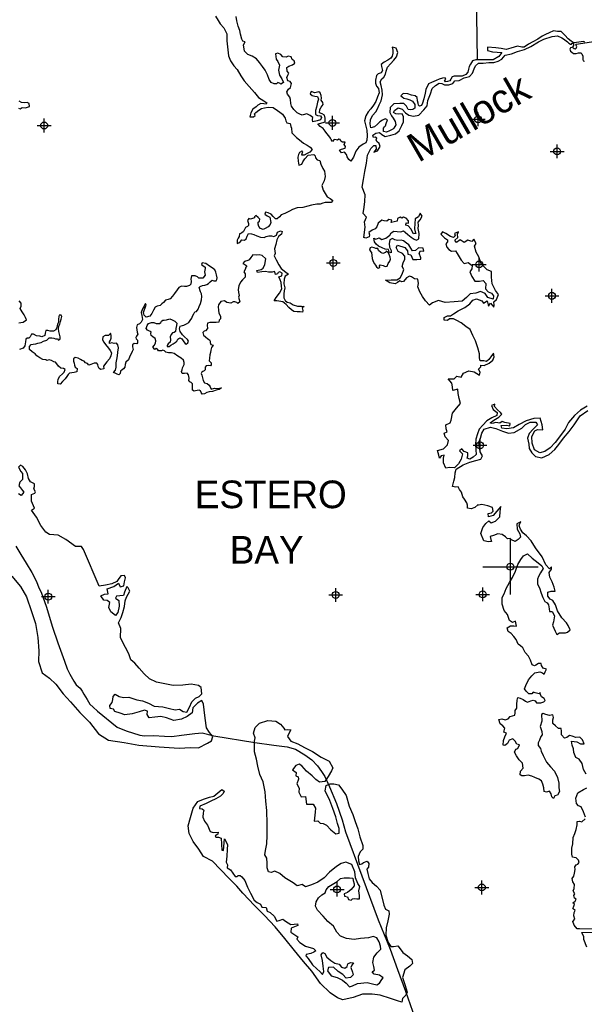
# Model space of a CAD drawing. Extents: x 135824 to 412824, y 708299 to 906299.
# Tile 4 of 12: x 203987 to 224417, y 743873 to 779505. Entities that reach past the tile are written whole.
import ezdxf
from ezdxf.enums import TextEntityAlignment as Align

# ---------------------------------------------------------------- set-up
doc = ezdxf.new("R2010")
doc.units = 0
doc.header["$LTSCALE"] = 1800
doc.header["$PDMODE"] = 34
doc.header["$PDSIZE"] = 250
doc.linetypes.add('STREAM', pattern=[0])
doc.layers.get('0').update_dxf_attribs({"linetype": 'CONTINUOUS'})
for name, color, linetype in [('MAJROADS', 9, 'CONTINUOUS'), ('SEC', 2, 'CONTINUOUS'), ('TRUNKNAMES', 2, 'CONTINUOUS'), ('TRUNKS', 5, 'STREAM'), ('WATER', 4, 'CONTINUOUS')]:
    doc.layers.add(name, color=color, linetype=linetype)

# ---------------------------------------------------------------- blocks, each defined once
blk = doc.blocks.new('TICK')
at = {"color": 0}
for points in [[(500, 0), (500, 1000)], [(0, 500), (1000, 500)]]:
    blk.add_lwpolyline(points, dxfattribs=at)
blk.add_point((500, 500), dxfattribs=at)

msp = doc.modelspace()

# ---------------------------------------------------------------- linework, layer by layer
at = {"layer": 'MAJROADS', "color": 0}
msp.add_lwpolyline([(203843, 760448), (204025, 760145), (204224, 759833), (204422, 759497), (204588, 759202), (204694, 758917), (204769, 758790), (204900, 758412), (204941, 758286), (205170, 757522), (205367, 756951), (205605, 756295), (205703, 756010), (205802, 755825), (205951, 755572), (206034, 755429), (206176, 755311), (206242, 755210), (206308, 755092), (206432, 754907), (206523, 754738), (206640, 754629), (206806, 754477), (207514, 753901), (207840, 753765), (208333, 753610), (208509, 753592), (208827, 753598), (209221, 753579), (209497, 753568), (209841, 753607), (210319, 753679), (210588, 753702), (211006, 753590), (212495, 753353), (213182, 753255), (213667, 753193), (213968, 753107), (214310, 752903), (214552, 752726), (214760, 752498), (214909, 752304), (215025, 752119), (215198, 751740), (215445, 751135), (215650, 750547), (215781, 750110), (216964, 746934), (217391, 745867), (217662, 745136), (217950, 744346), (218286, 743388)], dxfattribs=at)
at = {"layer": 'SEC', "color": 0}
for p in [(220575, 775901), (204873, 775676), (215304, 775771), (223434, 774738), (215335, 770701), (220614, 770648), (223247, 769511), (220645, 764104), (220742, 758708), (205023, 758625), (215421, 758686), (215472, 748029), (220709, 748101)]:
    msp.add_point(p, dxfattribs=at)
at = {"layer": 'TRUNKS', "color": 0, "linetype": 'STREAM'}
msp.add_lwpolyline([(220129, 832770), (220108, 828898), (220264, 823644), (220249, 813146), (220270, 807792), (220367, 802496), (220422, 797167), (220477, 791896), (220484, 789283), (220560, 788943), (220639, 788587), (220664, 788390), (220624, 788192), (220546, 787994), (220466, 787717), (220488, 787495), (220490, 786517), (220495, 781272), (220543, 778057)], dxfattribs=at)
at = {"layer": 'TRUNKS', "color": 0}
msp.add_lwpolyline([(223996, 778513), (223916, 778489), (223897, 778440), (223912, 778366), (223970, 778326), (224025, 778286), (224122, 778285), (224211, 778307), (224290, 778300), (224332, 778270), (224365, 778190), (224363, 778059), (224377, 778013), (224421, 777999)], dxfattribs=at)
at = {"layer": 'WATER', "color": 0}
for points in [[(211071, 779636), (211170, 779477), (211245, 779359), (211378, 779207), (211477, 778989), (211484, 778738), (211507, 778520), (211547, 778201), (211621, 778017), (211737, 777840), (211854, 777697), (211986, 777470), (212110, 777293), (212285, 777091), (212484, 776872), (212626, 776687), (212826, 776569), (212926, 776493), (212900, 776443), (212817, 776460), (212716, 776477), (212607, 776411), (212548, 776353), (212422, 776262), (212354, 776136), (212320, 775994), (212445, 775993), (212512, 776035), (212488, 776094), (212530, 776152), (212639, 776227), (212740, 776293), (212849, 776317), (212975, 776333), (213159, 776324), (213317, 776222), (213401, 776163), (213492, 776087), (213592, 775936), (213616, 775843), (213658, 775776), (213775, 775742), (213799, 775641), (213824, 775574), (213831, 775407), (213998, 775246), (214114, 775154), (214256, 775035), (214389, 774968), (214498, 774892), (214564, 774807), (214480, 774707), (214387, 774658), (214286, 774608), (214194, 774600), (214203, 774667), (214229, 774734), (214195, 774751), (214111, 774701), (214077, 774626), (214051, 774526), (214059, 774384), (214083, 774241), (214192, 774274), (214235, 774366), (214302, 774466), (214429, 774599), (214630, 774623), (214680, 774581), (214696, 774505), (214754, 774438), (214846, 774412), (214879, 774278), (214961, 774118), (215011, 774017), (215043, 773825), (215000, 773674), (214924, 773507), (214973, 773339), (215039, 773213), (215114, 773096), (215222, 773036), (215314, 772960), (215255, 772894), (215163, 772886), (215045, 772895), (214962, 772862), (214861, 772829), (214735, 772830), (214542, 772798), (214408, 772757), (214232, 772708), (214031, 772693), (213863, 772635), (213746, 772577), (213586, 772495), (213452, 772437), (213384, 772370), (213308, 772304), (213241, 772296), (213158, 772380), (213092, 772464), (212983, 772515), (212883, 772541), (212857, 772466), (212941, 772407), (213041, 772356), (213073, 772171), (213056, 772088), (212980, 772013), (212871, 771947), (212795, 771914), (212703, 771948), (212645, 772023), (212612, 772099), (212613, 772183), (212663, 772216), (212672, 772283), (212622, 772350), (212531, 772418), (212488, 772376), (212480, 772334), (212413, 772310), (212337, 772285), (212279, 772311), (212228, 772236), (212261, 772135), (212269, 772059), (212235, 772026), (212159, 771985), (212125, 771918), (212091, 771835), (212016, 771785), (211940, 771752), (211923, 771660), (211897, 771593), (211855, 771526), (211854, 771401), (211921, 771425), (211972, 771475), (212031, 771534), (212123, 771525), (212182, 771574), (212224, 771666), (212267, 771766), (212375, 771757), (212459, 771732), (212568, 771681), (212701, 771638), (212835, 771620), (212902, 771653), (213003, 771678), (213095, 771677), (213187, 771660), (213279, 771710), (213314, 771818), (213423, 771859), (213490, 771834), (213464, 771742), (213354, 771659), (213287, 771542), (213260, 771375), (213209, 771216), (213233, 771040), (213191, 770965), (213265, 770814), (213364, 770629), (213447, 770503), (213614, 770368), (213714, 770292), (213596, 770225), (213554, 770109), (213544, 769950), (213585, 769807), (213559, 769698), (213550, 769589), (213541, 769439), (213590, 769346), (213665, 769287), (213774, 769253), (213882, 769185), (214041, 769134), (214184, 769142), (214275, 769124), (214208, 769074), (214216, 769032), (214233, 768982), (214224, 768924), (214140, 768932), (214031, 768933), (213906, 768942), (213823, 769002), (213731, 769094), (213631, 769195), (213506, 769297), (213297, 769332), (213197, 769332), (213273, 769449), (213391, 769607), (213476, 769766), (213460, 769858), (213444, 769992), (213411, 770093), (213362, 770194), (213471, 770235), (213480, 770335), (213396, 770386), (213338, 770361), (213312, 770311), (213245, 770278), (213228, 770328), (213204, 770387), (213120, 770363), (212994, 770363), (212877, 770389), (212752, 770382), (212592, 770358), (212568, 770425), (212719, 770466), (212794, 770515), (212862, 770649), (212889, 770850), (212755, 770968), (212647, 770994), (212538, 770986), (212429, 770995), (212353, 770903), (212286, 770820), (212243, 770787), (212126, 770754), (212059, 770679), (212134, 770645), (212200, 770603), (212175, 770545), (212149, 770469), (212098, 770378), (212140, 770302), (212147, 770193), (212097, 770143), (212046, 770093), (211979, 770010), (211919, 769876), (211893, 769743), (211909, 769634), (211934, 769525), (211908, 769458), (211933, 769382), (211957, 769290), (211882, 769232), (211840, 769274), (211773, 769291), (211706, 769300), (211631, 769250), (211488, 769268), (211397, 769327), (211263, 769311), (211178, 769186), (211169, 769111), (211177, 768994), (211193, 768885), (211251, 768776), (211250, 768684), (211208, 768634), (211191, 768558), (211098, 768542), (211015, 768543), (210939, 768543), (210864, 768552), (210780, 768519), (210771, 768452), (210779, 768327), (210711, 768243), (210661, 768235), (210619, 768185), (210643, 768085), (210710, 768026), (210793, 767958), (210860, 767916), (210876, 767874), (210876, 767824), (210909, 767748), (210984, 767731), (210959, 767689), (210925, 767647), (210908, 767547), (210890, 767455), (210865, 767372), (210855, 767254), (210838, 767154), (210921, 767087), (210921, 767020), (210887, 766978), (210812, 766987), (210736, 766979), (210694, 766929), (210702, 766904), (210694, 766837), (210660, 766795), (210618, 766779), (210576, 766754), (210559, 766695), (210575, 766637), (210600, 766544), (210624, 766444), (210674, 766360), (210766, 766334), (210841, 766275), (210874, 766216), (210915, 766140), (211041, 766165), (211150, 766164), (211284, 766188), (211208, 766122), (211099, 766097), (210965, 766048), (210847, 766032), (210755, 766008), (210671, 765966), (210587, 765958), (210554, 766009), (210530, 766076), (210479, 766101), (210412, 766085), (210345, 766069), (210295, 766061), (210237, 766103), (210238, 766229), (210238, 766321), (210188, 766380), (210138, 766397), (210105, 766447), (210114, 766531), (210098, 766648), (210048, 766707), (209956, 766699), (209864, 766700), (209839, 766775), (209865, 766834), (209882, 766901), (209933, 767026), (209933, 767093), (209909, 767185), (209834, 767253), (209709, 767329), (209576, 767422), (209484, 767448), (209366, 767448), (209274, 767474), (209225, 767516), (209166, 767542), (209116, 767517), (209015, 767518), (208974, 767577), (208924, 767610), (208882, 767569), (208807, 767653), (208857, 767720), (208900, 767795), (208917, 767887), (208884, 767962), (208801, 768022), (208743, 768072), (208735, 768148), (208743, 768206), (208660, 768248), (208610, 768266), (208568, 768324), (208594, 768433), (208653, 768508), (208754, 768549), (208846, 768549), (208930, 768515), (209047, 768514), (209089, 768547), (209123, 768597), (209165, 768630), (209215, 768630), (209299, 768646), (209425, 768679), (209508, 768645), (209600, 768594), (209675, 768526), (209666, 768434), (209632, 768326), (209623, 768217), (209581, 768184), (209522, 768167), (209463, 768118), (209437, 768026), (209445, 767917), (209436, 767833), (209360, 767775), (209318, 767717), (209318, 767675), (209393, 767683), (209460, 767732), (209544, 767774), (209612, 767824), (209671, 767873), (209713, 767949), (209780, 767990), (209855, 767956), (209922, 767847), (209971, 767788), (210013, 767762), (210072, 767812), (210098, 767871), (210056, 767930), (209956, 768022), (209881, 768106), (209799, 768224), (209766, 768317), (209791, 768409), (209875, 768433), (209926, 768449), (210018, 768499), (210102, 768549), (210161, 768624), (210220, 768699), (210246, 768774), (210288, 768866), (210322, 768932), (210389, 768949), (210440, 769024), (210483, 769124), (210525, 769233), (210568, 769366), (210577, 769492), (210569, 769584), (210528, 769651), (210487, 769811), (210521, 769852), (210596, 769885), (210689, 769901), (210756, 769926), (210815, 769959), (210874, 770017), (210949, 770075), (211008, 770058), (211092, 770049), (211125, 770108), (211134, 770166), (211110, 770267), (211085, 770368), (211044, 770452), (210952, 770519), (210861, 770587), (210719, 770680), (210585, 770706), (210560, 770647), (210618, 770605), (210701, 770554), (210693, 770496), (210675, 770379), (210699, 770261), (210615, 770153), (210556, 770153), (210464, 770154), (210423, 770204), (210331, 770230), (210205, 770239), (210188, 770181), (210179, 770114), (210187, 770039), (210178, 769938), (210136, 769880), (210019, 769855), (209952, 769848), (209843, 769857), (209742, 769815), (209691, 769724), (209590, 769599), (209522, 769499), (209430, 769407), (209362, 769383), (209262, 769358), (209186, 769267), (209127, 769217), (209076, 769158), (208967, 769134), (208892, 769101), (208824, 768993), (208765, 768867), (208697, 768776), (208563, 768743), (208488, 768811), (208472, 768903), (208498, 769020), (208566, 769178), (208541, 769237), (208507, 769179), (208473, 769112), (208431, 769037), (208388, 768912), (208412, 768794), (208428, 768660), (208377, 768560), (208327, 768493), (208234, 768461), (208209, 768360), (208225, 768276), (208241, 768201), (208266, 768125), (208215, 768050), (208190, 768009), (208206, 767958), (208247, 767908), (208255, 767816), (208221, 767774), (208129, 767783), (208070, 767733), (208070, 767666), (208095, 767574), (208052, 767499), (208026, 767407), (207976, 767324), (207925, 767198), (207832, 767115), (207798, 767023), (207789, 766931), (207747, 766865), (207696, 766831), (207637, 766790), (207628, 766706), (207578, 766656), (207511, 766674), (207461, 766699), (207386, 766733), (207453, 766816), (207479, 766933), (207480, 767084), (207506, 767209), (207524, 767343), (207541, 767477), (207567, 767628), (207535, 767737), (207485, 767804), (207409, 767788), (207317, 767805), (207242, 767789), (207242, 767848), (207276, 767906), (207293, 767981), (207294, 768073), (207278, 768165), (207253, 768124), (207202, 768082), (207085, 768075), (207001, 768033), (206983, 767916), (207033, 767832), (207091, 767748), (207199, 767622), (207265, 767538), (207307, 767454), (207281, 767345), (207238, 767236), (207145, 767120), (207019, 766962), (207035, 766869), (206926, 766845), (206859, 766887), (206826, 766954), (206810, 767030), (206777, 767072), (206685, 767073), (206559, 767023), (206483, 767007), (206442, 767057), (206367, 767091), (206325, 767150), (206250, 767176), (206192, 767210), (206100, 767261), (205999, 767278), (205932, 767237), (205932, 767153), (205956, 767077), (205972, 767002), (205997, 766935), (206064, 766876), (206055, 766759), (205962, 766734), (205879, 766726), (205786, 766710), (205736, 766660), (205694, 766593), (205634, 766510), (205533, 766410), (205449, 766319), (205365, 766328), (205366, 766411), (205383, 766487), (205426, 766587), (205535, 766687), (205602, 766753), (205628, 766845), (205570, 766887), (205478, 766896), (205395, 766972), (205328, 767048), (205278, 767107), (205220, 767124), (205136, 767166), (205053, 767201), (204969, 767176), (204936, 767193), (204827, 767202), (204710, 767270), (204610, 767346), (204552, 767413), (204435, 767489), (204344, 767574), (204344, 767674), (204403, 767749), (204470, 767765), (204571, 767773), (204646, 767798), (204764, 767822), (204848, 767872), (204974, 767904), (205058, 767988), (205150, 767995), (205225, 767978), (205284, 767953), (205351, 767960), (205392, 767902), (205451, 767951), (205452, 768027), (205427, 768127), (205403, 768220), (205395, 768320), (205404, 768412), (205438, 768487), (205464, 768579), (205489, 768671), (205507, 768763), (205482, 768814), (205415, 768814), (205406, 768764), (205397, 768672), (205388, 768563), (205363, 768505), (205346, 768421), (205337, 768362), (205294, 768279), (205210, 768229), (205093, 768230), (205010, 768256), (204934, 768256), (204908, 768164), (204891, 768072), (204790, 768031), (204715, 768048), (204590, 768058), (204490, 768125), (204414, 768126), (204389, 768076), (204372, 768026), (204321, 767976), (204262, 767976), (204212, 767943), (204195, 767843), (204169, 767700), (204109, 767617), (203983, 767568)], [(224434, 778697), (224387, 778721), (224054, 778666), (224015, 778675), (223936, 778729), (223832, 778813), (223718, 778942), (223585, 779077), (223445, 779075), (223303, 779101), (223143, 779027), (223017, 778969), (222891, 778903), (222740, 778803), (222555, 778704), (222395, 778613), (222244, 778505), (222152, 778506), (221998, 778543), (221755, 778469), (221587, 778429), (221412, 778463), (221219, 778481), (220909, 778508), (220917, 778391), (221101, 778340), (221260, 778330), (221427, 778312), (221326, 778171), (221116, 778055), (220789, 778057), (220488, 778051), (220371, 778018), (220295, 777901), (220252, 777809), (220226, 777709), (220201, 777600), (220133, 777525), (219999, 777459), (219856, 777460), (219773, 777461), (219714, 777461), (219630, 777437), (219588, 777353), (219554, 777295), (219470, 777262), (219395, 777254), (219361, 777321), (219404, 777346), (219379, 777405), (219287, 777389), (219161, 777348), (219052, 777306), (218892, 777232), (218783, 777183), (218681, 776982), (218663, 776848), (218612, 776639), (218561, 776481), (218526, 776397), (218451, 776381), (218418, 776406), (218401, 776482), (218385, 776574), (218369, 776683), (218294, 776750), (218161, 776776), (218035, 776827), (217868, 776837), (217784, 776745), (217825, 776712), (217892, 776669), (217992, 776644), (218109, 776609), (218201, 776558), (218284, 776441), (218283, 776298), (218216, 776249), (218115, 776241), (218040, 776258), (218007, 776325), (217982, 776376), (217891, 776468), (217740, 776469), (217531, 776462), (217396, 776321), (217378, 776145), (217436, 776028), (217502, 775935), (217577, 775826), (217593, 775700), (217525, 775583), (217483, 775542), (217373, 775484), (217256, 775434), (217156, 775460), (217148, 775577), (217182, 775627), (217224, 775669), (217250, 775753), (217292, 775886), (217209, 775912), (217116, 775871), (217024, 775813), (216940, 775729), (216830, 775630), (216696, 775589), (216663, 775740), (216681, 775882), (216757, 776032), (216876, 776165), (216935, 776274), (216994, 776424), (217062, 776566), (217114, 776783), (217098, 776959), (217066, 777127), (217033, 777253), (217093, 777361), (217169, 777428), (217219, 777528), (217245, 777645), (217296, 777787), (217406, 777912), (217524, 778037), (217617, 778161), (217668, 778312), (217611, 778480), (217460, 778514), (217485, 778405), (217492, 778296), (217467, 778188), (217416, 778113), (217307, 778038), (217172, 777972), (217071, 777889), (217079, 777805), (217111, 777662), (217069, 777587), (216960, 777546), (216893, 777480), (216866, 777321), (216857, 777204), (216898, 777095), (216965, 777019), (216997, 776859), (216938, 776717), (216870, 776550), (216785, 776409), (216692, 776284), (216599, 776167), (216506, 776025), (216463, 775841), (216496, 775699), (216545, 775506), (216560, 775305), (216551, 775146), (216508, 775054), (216416, 774996), (216256, 774888), (216155, 774747), (216069, 774530), (215968, 774388), (215901, 774447), (215835, 774539), (215810, 774623), (215744, 774707), (215627, 774692), (215560, 774784), (215636, 774817), (215770, 774858), (215779, 774917), (215729, 774984), (215763, 775067), (215671, 775076), (215613, 775110), (215588, 775169), (215538, 775186), (215487, 775145), (215437, 775153), (215362, 775171), (215311, 775095), (215253, 775163), (215237, 775222), (215179, 775306), (215104, 775382), (215037, 775474), (214971, 775567), (214854, 775643), (214780, 775735), (214838, 775752), (214972, 775784), (215040, 775809), (215040, 775935), (215016, 776044), (214933, 776094), (214832, 776128), (214842, 776254), (214901, 776337), (214968, 776437), (214952, 776504), (214894, 776589), (214903, 776664), (214895, 776756), (214862, 776857), (214812, 776899), (214670, 776858), (214536, 776901), (214494, 776826), (214569, 776767), (214669, 776741), (214761, 776723), (214794, 776631), (214768, 776522), (214742, 776405), (214725, 776339), (214691, 776213), (214690, 776071), (214765, 776037), (214874, 776028), (214907, 775961), (214873, 775877), (214755, 775844), (214596, 775812), (214580, 775887), (214597, 775963), (214497, 776039), (214380, 776098), (214330, 776090), (214212, 776049), (214120, 776091), (214029, 776134), (213912, 776260), (213821, 776378), (213796, 776470), (213781, 776613), (213756, 776705), (213673, 776806), (213648, 776898), (213716, 776990), (213783, 777048), (213826, 777198), (213776, 777266), (213685, 777291), (213652, 777409), (213694, 777501), (213720, 777568), (213670, 777643), (213654, 777769), (213730, 777819), (213864, 777868), (213940, 777935), (213915, 778010), (213849, 778061), (213816, 778161), (213707, 778179), (213632, 778154), (213506, 778155), (213440, 778239), (213331, 778290), (213239, 778266), (213271, 778081), (213329, 777997), (213387, 777854), (213352, 777679), (213393, 777503), (213476, 777368), (213533, 777226), (213433, 777176), (213416, 777201), (213324, 777227), (213274, 777185), (213190, 777186), (213090, 777237), (213015, 777346), (212958, 777506), (212875, 777674), (212767, 777808), (212659, 777960), (212551, 778086), (212401, 778179), (212242, 778247), (212126, 778365), (212086, 778591), (212145, 778708), (212061, 778726), (212020, 778801), (211979, 778986), (211955, 779111), (211897, 779271), (211840, 779464), (211816, 779615)], [(224524, 765522), (224280, 765373), (224061, 765182), (223850, 764932), (223722, 764682), (223553, 764457), (223367, 764207), (223182, 764015), (222988, 763883), (222804, 763834), (222612, 763936), (222530, 764179), (222515, 764422), (222633, 764631), (222726, 764672), (222918, 764662), (222894, 764847), (222821, 765082), (222594, 765075), (222309, 764985), (222065, 764852), (221855, 764736), (221612, 764696), (221436, 764722), (221412, 764815), (221596, 764830), (221721, 764804), (221739, 764888), (221538, 764931), (221446, 764965), (221362, 764899), (221211, 764933), (221085, 764892), (221010, 764918), (221145, 765018), (221321, 765125), (221431, 765225), (221390, 765292), (221281, 765385), (221173, 765503), (221182, 765595), (221065, 765546), (221114, 765395), (221214, 765327), (221264, 765285), (221255, 765176), (221070, 765102), (220893, 764986), (220742, 764836), (220615, 764686), (220555, 764519), (220495, 764327), (220477, 764134), (220493, 763941), (220508, 763765), (220399, 763674), (220273, 763600), (220181, 763642), (220206, 763726), (220199, 763826), (220073, 763877), (219990, 763978), (219906, 763904), (220006, 763794), (219963, 763602), (219869, 763435), (219726, 763285), (219542, 763295), (219408, 763279), (219317, 763464), (219318, 763631), (219344, 763748), (219235, 763724), (219175, 763632), (219151, 763750), (219102, 763909), (219320, 763975), (219464, 764116), (219506, 764275), (219382, 764410), (219341, 764536), (219450, 764594), (219417, 764694), (219410, 764845), (219569, 764919), (219604, 765011), (219647, 765262), (219791, 765446), (219934, 765612), (219885, 765797), (219853, 765973), (219837, 766132), (219661, 766083), (219645, 766217), (219629, 766351), (219488, 766503), (219706, 766510), (219799, 766601), (219958, 766567), (220042, 766709), (220236, 766800), (220428, 766756), (220528, 766697), (220620, 766638), (220646, 766755), (220588, 766856), (220672, 766947), (220672, 766998), (220790, 766988), (220974, 767071), (221109, 767187), (221152, 767304), (221136, 767438), (221035, 767305), (220967, 767213), (220883, 767139), (220782, 767164), (220648, 767165), (220624, 767266), (220625, 767417), (220568, 767626), (220486, 767878), (220378, 768072), (220288, 768298), (220129, 768400), (219962, 768535), (219804, 768620), (219687, 768679), (219536, 768680), (219469, 768614), (219352, 768631), (219344, 768724), (219462, 768790), (219579, 768789), (219688, 768864), (219848, 768963), (220092, 769087), (220277, 769228), (220378, 769353), (220513, 769403), (220713, 769334), (220771, 769242), (220898, 769333), (220955, 769140), (221023, 769248), (221139, 769105), (221156, 769172), (221140, 769289), (221241, 769381), (221310, 769556), (221202, 769699), (221078, 769943), (221054, 770186), (221056, 770387), (220905, 770447), (220689, 770675), (220599, 770926), (220507, 771086), (220442, 771304), (220510, 771405), (220419, 771564), (220343, 771481), (220201, 771532), (220074, 771441), (219924, 771534), (219798, 771443), (219731, 771527), (219841, 771618), (219825, 771744), (219859, 771828), (219725, 771770), (219741, 771686), (219682, 771628), (219573, 771662), (219406, 771764), (219290, 771832), (219230, 771740), (219363, 771605), (219463, 771537), (219463, 771470), (219412, 771395), (219437, 771278), (219511, 771185), (219611, 771126), (219754, 771142), (219820, 771041), (219887, 770923), (219961, 770805), (220069, 770679), (220212, 770720), (220362, 770610), (220353, 770493), (220276, 770376), (220351, 770208), (220459, 770048), (220626, 770047), (220752, 770063), (220860, 769961), (220842, 769769), (220942, 769659), (221059, 769608), (221133, 769516), (221116, 769390), (220932, 769450), (220824, 769593), (220657, 769670), (220497, 769612), (220288, 769580), (220153, 769447), (220001, 769322), (219708, 769299), (219381, 769276), (219139, 769345), (218920, 769254), (218811, 769171), (218670, 769331), (218562, 769491), (218471, 769651), (218397, 769836), (218423, 769961), (218398, 770112), (218273, 770121), (218164, 770197), (218089, 770223), (217980, 770157), (217879, 770032), (217811, 770016), (217745, 770050), (217652, 770000), (217576, 769950), (217376, 769977), (217226, 770078), (217427, 770094), (217628, 770092), (217754, 770158), (217822, 770300), (217890, 770467), (217832, 770577), (217866, 770710), (217926, 770844), (217927, 770945), (217835, 771046), (217685, 771114), (217611, 771265), (217661, 771340), (217920, 771255), (218020, 771145), (218036, 771019), (218145, 770993), (218211, 770825), (218353, 770824), (218504, 770840), (218504, 770890), (218438, 771058), (218489, 771142), (218606, 771133), (218582, 771233), (218414, 771243), (218313, 771151), (218196, 771144), (218146, 771236), (218063, 771354), (217980, 771413), (217872, 771498), (217788, 771532), (217662, 771516), (217562, 771542), (217479, 771584), (217386, 771543), (217352, 771401), (217368, 771267), (217426, 771157), (217425, 771065), (217358, 771091), (217334, 771191), (217208, 771201), (217099, 771243), (216974, 771303), (216883, 771387), (216824, 771463), (216800, 771597), (216875, 771563), (216993, 771613), (217093, 771553), (217236, 771603), (217379, 771702), (217430, 771794), (217531, 771852), (217640, 771843), (217773, 771825), (217874, 771858), (217933, 771816), (218032, 771731), (218157, 771638), (218257, 771562), (218349, 771520), (218425, 771569), (218443, 771762), (218411, 771946), (218412, 772055), (218404, 772181), (218472, 772256), (218556, 772389), (218482, 772499), (218422, 772374), (218296, 772299), (218286, 772132), (218268, 771939), (218301, 771822), (218326, 771763), (218242, 771755), (218143, 771932), (218043, 772049), (217959, 772067), (217968, 772150), (218052, 772142), (218061, 772225), (217969, 772318), (217869, 772361), (217810, 772319), (217752, 772353), (217659, 772312), (217642, 772211), (217533, 772187), (217424, 772163), (217458, 772246), (217341, 772272), (217274, 772214), (217181, 772223), (217089, 772249), (216963, 772141), (216912, 772007), (216844, 771940), (216744, 771891), (216617, 771799), (216642, 771715), (216633, 771649), (216507, 771599), (216440, 771625), (216493, 772001), (216461, 772194), (216537, 772353), (216421, 772496), (216456, 772722), (216474, 772931), (216493, 773166), (216377, 773443), (216429, 773727), (216473, 774012), (216542, 774313), (216578, 774597), (216688, 774848), (216798, 774956), (216873, 774947), (216889, 774821), (216805, 774705), (216939, 774754), (217032, 774921), (216991, 775030), (216908, 775098), (216891, 775156), (216909, 775215), (216850, 775257), (216791, 775241), (216767, 775325), (216868, 775399), (217002, 775424), (217094, 775348), (217210, 775280), (217412, 775320), (217588, 775369), (217714, 775478), (217816, 775678), (217876, 775803), (217877, 775987), (217827, 776097), (217685, 776089), (217601, 776098), (217518, 776149), (217544, 776224), (217687, 776315), (217829, 776272), (217945, 776138), (218070, 776053), (218237, 776010), (218430, 776051), (218616, 776242), (218734, 776392), (218760, 776576), (218846, 776827), (218914, 777011), (219032, 777127), (219167, 777202), (219259, 777201), (219359, 777150), (219518, 777149), (219661, 777190), (219729, 777290), (219888, 777306), (220073, 777396), (220257, 777454), (220367, 777570), (220427, 777729), (220486, 777838), (220587, 777929), (220763, 777936), (220964, 777952), (221140, 777950), (221300, 778000), (221434, 778074), (221552, 778216), (221779, 778264), (221997, 778355), (222257, 778420), (222484, 778536), (222754, 778702), (222955, 778801), (223257, 778891), (223450, 778923), (223609, 778847), (223660, 778811), (223814, 778706), (223854, 778653), (223921, 778616), (223956, 778623), (223980, 778649), (224002, 778651), (224028, 778640), (224026, 778596), (224028, 778566), (224008, 778537), (223995, 778507), (224015, 778485), (224049, 778461), (224084, 778452), (224119, 778471), (224150, 778528), (224122, 778587), (224111, 778607), (224122, 778615), (226099, 778921)], [(203949, 776301), (204007, 776275), (204075, 776325), (204192, 776316), (204343, 776365), (204327, 776466), (204252, 776508), (204151, 776500), (204051, 776509), (203967, 776552)], [(203956, 768539), (204023, 768547), (204107, 768563), (204233, 768646), (204200, 768730), (204151, 768822), (204076, 768932), (204010, 769049), (204036, 769141), (204036, 769250), (203970, 769334)], [(224484, 752196), (224385, 752373), (224344, 752582), (224236, 752742), (224111, 752802), (224037, 752987), (224021, 753121), (223972, 753247), (223948, 753398), (224149, 753371), (224282, 753303), (224408, 753294), (224350, 753445), (224259, 753546), (224116, 753531), (223982, 753582), (223882, 753599), (223789, 753524), (223705, 753508), (223589, 753626), (223590, 753760), (223574, 753853), (223482, 753853), (223373, 753946), (223273, 754030), (223274, 754164), (223308, 754256), (223276, 754349), (223158, 754324), (223024, 754359), (222932, 754393), (222874, 754360), (222880, 754125), (222820, 753925), (222878, 753748), (222894, 753631), (222843, 753564), (222792, 753431), (222749, 753339), (222749, 753238), (222832, 753129), (222856, 753028), (222931, 752877), (223055, 752641), (223196, 752465), (223337, 752313), (223453, 752078), (223493, 751876), (223492, 751709), (223517, 751575), (223449, 751441), (223356, 751417), (223297, 751325), (223247, 751384), (223214, 751484), (223156, 751585), (223047, 751553), (222964, 751570), (222948, 751712), (222915, 751838), (222874, 751964), (222766, 752024), (222624, 752083), (222523, 752126), (222390, 752160), (222256, 752136), (222155, 752145), (222097, 752179), (222106, 752313), (222199, 752413), (222175, 752597), (222058, 752724), (221959, 752867), (221893, 752993), (221944, 753110), (222011, 753134), (222070, 753260), (221978, 753285), (221912, 753395), (221829, 753479), (221703, 753438), (221635, 753313), (221543, 753238), (221476, 753255), (221494, 753414), (221545, 753548), (221596, 753682), (221504, 753716), (221547, 753866), (221464, 753951), (221372, 754027), (221323, 754178), (221432, 754210), (221557, 754168), (221666, 754209), (221734, 754284), (221818, 754308), (221902, 754333), (221911, 754425), (221911, 754500), (221971, 754584), (221971, 754718), (221989, 754877), (222015, 754977), (222099, 754951), (222207, 754909), (222291, 754841), (222366, 754807), (222483, 754857), (222567, 754881), (222642, 754856), (222684, 754788), (222843, 754787), (222952, 754820), (223003, 754870), (222970, 754945), (222870, 755005), (222837, 755089), (222820, 755156), (222778, 755114), (222644, 755149), (222561, 755174), (222519, 755108), (222410, 755108), (222318, 755210), (222252, 755294), (222303, 755411), (222396, 755611), (222523, 755761), (222633, 755869), (222809, 755901), (222901, 755867), (222967, 755825), (223001, 755909), (223052, 756000), (222927, 756043), (222869, 756136), (222853, 756211), (222761, 756212), (222668, 756145), (222609, 756121), (222534, 756163), (222476, 756323), (222402, 756474), (222277, 756609), (222195, 756777), (222111, 756844), (222020, 756904), (221954, 757072), (221871, 757189), (221771, 757291), (221663, 757367), (221630, 757493), (221748, 757575), (221873, 757575), (221966, 757557), (221925, 757742), (221816, 757692), (221716, 757760), (221642, 757978), (221517, 758130), (221443, 758348), (221445, 758591), (221521, 758733), (221589, 758925), (221708, 759142), (221818, 759317), (221929, 759543), (222006, 759785), (222124, 759969), (222217, 760102), (222360, 760176), (222535, 760016), (222752, 759855), (222885, 759737), (222926, 759645), (222833, 759486), (222757, 759353), (222722, 759253), (222721, 759077), (222796, 758950), (222853, 758749), (222919, 758589), (222993, 758447), (223077, 758404), (223127, 758328), (223151, 758186), (223159, 758094), (223259, 758085), (223333, 757933), (223298, 757716), (223272, 757599), (223363, 757380), (223429, 757254), (223514, 757321), (223631, 757311), (223740, 757311), (223815, 757335), (223908, 757427), (223834, 757587), (223767, 757679), (223601, 757856), (223444, 758117), (223378, 758327), (223278, 758487), (223187, 758537), (223095, 758639), (223096, 758789), (223222, 758830), (223365, 758829), (223332, 758972), (223250, 759157), (223167, 759325), (223143, 759501), (223228, 759626), (223228, 759710), (223152, 759627), (223028, 759778), (222896, 760072), (222646, 760392), (222497, 760644), (222323, 760822), (222189, 760931), (222107, 761066), (222057, 761192), (222083, 761267), (222125, 761334), (221974, 761259), (221989, 761067), (222089, 760899), (222105, 760781), (222029, 760690), (221911, 760623), (221786, 760683), (221736, 760733), (221635, 760717), (221569, 760793), (221444, 760878), (221293, 760896), (221133, 760838), (221016, 760797), (221040, 760696), (221056, 760621), (220948, 760613), (220780, 760648), (220673, 760908), (220750, 761125), (220852, 761275), (220961, 761367), (221044, 761291), (221204, 761357), (221356, 761515), (221374, 761699), (221400, 761892), (221248, 761725), (221122, 761567), (220954, 761518), (220938, 761635), (221064, 761659), (221123, 761718), (221098, 761852), (220923, 761912), (220705, 761963), (220588, 761939), (220563, 761947), (220453, 761856), (220319, 761798), (220194, 761824), (220194, 761933), (220170, 762026), (220078, 762152), (220020, 762236), (219971, 762412), (219905, 762505), (219855, 762597), (219763, 762589), (219646, 762615), (219698, 762799), (219732, 762942), (219750, 763109), (219776, 763234), (220028, 763400), (220272, 763491), (220498, 763548), (220675, 763597), (220734, 763722), (220659, 763840), (220627, 763999), (220603, 764217), (220655, 764359), (220706, 764543), (220799, 764685), (221017, 764759), (221210, 764707), (221452, 764613), (221669, 764537), (221879, 764560), (222156, 764718), (222291, 764851), (222459, 764942), (222660, 764940), (222727, 764839), (222567, 764690), (222423, 764532), (222363, 764356), (222404, 764146), (222428, 763987), (222519, 763836), (222652, 763701), (222886, 763649), (223147, 763773), (223349, 763956), (223501, 764131), (223670, 764364), (223864, 764606), (224050, 764847), (224262, 765164), (224548, 765363)], [(203708, 759372), (204015, 758993), (204239, 758623), (204419, 758086), (204559, 757649), (204639, 757147), (204678, 756669), (204667, 756275), (204798, 755864), (205065, 755670), (205298, 755459), (205564, 755114), (205821, 754819), (206162, 754432), (206511, 754078), (206835, 753657), (207202, 753437), (207762, 753349), (208298, 753254), (209034, 753190), (209754, 753143), (210173, 753166), (210457, 753155), (210785, 753329), (210928, 753412), (210971, 753562), (210855, 753714), (210747, 753882), (210699, 754226), (210659, 754527), (210635, 754737), (210578, 754863), (210426, 754772), (210258, 754605), (210223, 754421), (210046, 754289), (209845, 754189), (209568, 754141), (209301, 754243), (209100, 754286), (208874, 754263), (208673, 754239), (208598, 754357), (208616, 754482), (208507, 754517), (208306, 754459), (208062, 754386), (207794, 754345), (207627, 754405), (207427, 754473), (207377, 754549), (207260, 754583), (207244, 754684), (207337, 754801), (207362, 754901), (207372, 755018), (207439, 755101), (207581, 755017), (207748, 754974), (207932, 754989), (208225, 754895), (208434, 754852), (208651, 754775), (208851, 754657), (209169, 754638), (209412, 754578), (209613, 754534), (209772, 754550), (209897, 754474), (210039, 754448), (210132, 754623), (210217, 754823), (210352, 754948), (210487, 755014), (210579, 755114), (210556, 755340), (210456, 755416), (210196, 755460), (209895, 755428), (209543, 755414), (208941, 755527), (208682, 755654), (208491, 755831), (208316, 756042), (208150, 756219), (208008, 756345), (207935, 756555), (207810, 756790), (207686, 757034), (207629, 757143), (207648, 757470), (207565, 757680), (207659, 757872), (207718, 758055), (207778, 758264), (207805, 758474), (207848, 758607), (207915, 758716), (207975, 758824), (207917, 758942), (207859, 758992), (207774, 758792), (207739, 758667), (207614, 758651), (207488, 758643), (207454, 758576), (207571, 758484), (207586, 758282), (207534, 758057), (207458, 757940), (207283, 758075), (207209, 758235), (207252, 758410), (207152, 758486), (207026, 758504), (206927, 758655), (207053, 758721), (207187, 758729), (207155, 758905), (207390, 758996), (207566, 759112), (207624, 758986), (207750, 759018), (207776, 759160), (207811, 759311), (207778, 759395), (207643, 759379), (207550, 759246), (207500, 759171), (207323, 759088), (207089, 759039), (206862, 759007), (206293, 760326), (206227, 760435), (206009, 760445), (205651, 760699), (205384, 760851), (205066, 760878), (204933, 760955), (204750, 761199), (204593, 761501), (204410, 761754), (204520, 761828), (204412, 762080), (204414, 762323), (204532, 762372), (204557, 762423), (204499, 762523), (204525, 762615), (204526, 762707), (204384, 762775), (204301, 762902), (204268, 763069), (204194, 763212), (204103, 763330), (204011, 763389), (203943, 763306), (204034, 763154), (204093, 763079), (204091, 762869), (203990, 762770), (203956, 762636), (204022, 762560), (204088, 762467), (204138, 762409), (204045, 762292), (203945, 762343)], [(224457, 750647), (224391, 750840), (224300, 751016), (224208, 751059), (224133, 751135), (224110, 751328), (224186, 751528), (224388, 751652), (224506, 751702)], [(225696, 746583), (224245, 746603), (224161, 746603), (224053, 746738), (224004, 746872), (224080, 746955), (224039, 747081), (224056, 747190), (224082, 747265), (224007, 747341), (224024, 747391), (224041, 747425), (224059, 747500), (224000, 747551), (224084, 747609), (224127, 747676), (224068, 747709), (224044, 747810), (224069, 747869), (224012, 747978), (224046, 748070), (224063, 748212), (223997, 748305), (223973, 748430), (224040, 748505), (224066, 748622), (224084, 748748), (224076, 748849), (224118, 748924), (224186, 748940), (224228, 749007), (224212, 749091), (224128, 749175), (224045, 749184), (223986, 749201), (223962, 749302), (223963, 749519), (223998, 749678), (224016, 749904), (224076, 750055), (224127, 750197), (224153, 750372), (224154, 750490), (224246, 750506), (224322, 750472), (224448, 750580)], [(224509, 745947), (224402, 746216), (224402, 746317), (224328, 746476), (225696, 746507)]]:
    msp.add_lwpolyline(points, dxfattribs=at)
for points in [[(216864, 770623), (216897, 770564), (216956, 770513), (217014, 770538), (217006, 770597), (217032, 770630), (217140, 770604), (217207, 770578), (217283, 770586), (217325, 770687), (217376, 770762), (217410, 770837), (217394, 770912), (217352, 771005), (217328, 771072), (217244, 771131), (217219, 771081), (217126, 771039), (217051, 771082), (216976, 771149), (216943, 771225), (216868, 771225), (216810, 771243), (216734, 771268), (216667, 771252), (216642, 771160), (216716, 771076), (216724, 770967), (216740, 770858), (216773, 770757), (216823, 770665)], [(213539, 753862), (213581, 753803), (213681, 753819), (213799, 753810), (213739, 753701), (213680, 753568), (213804, 753399), (214046, 753305), (214288, 753161), (214581, 753017), (214897, 752814), (215181, 752670), (215314, 752426), (215271, 752326), (215152, 752117), (215026, 751942), (214841, 751918), (214708, 752011), (214566, 752138), (214366, 752307), (214200, 752500), (214100, 752568), (213982, 752519), (213856, 752360), (213997, 752259), (213980, 752142), (214063, 752108), (214071, 752015), (214020, 751857), (214103, 751697), (214093, 751555), (214176, 751386), (214327, 751394), (214367, 751117), (214601, 751116), (214692, 750973), (214675, 750822), (214639, 750504), (214781, 750511), (214856, 750427), (214973, 750418), (215090, 750358), (215240, 750190), (215423, 750046), (215549, 750062), (215542, 750230), (215484, 750414), (215427, 750658), (215312, 750960), (215205, 751254), (215040, 751598), (215075, 751791), (215218, 751849), (215360, 751856), (215527, 751821), (215644, 751661), (215801, 751426), (215907, 751048), (216039, 750737), (216130, 750494), (216220, 750225), (216294, 749931), (216409, 749621), (216408, 749487), (216307, 749387), (216239, 749228), (216246, 749069), (216287, 748935), (216362, 748959), (216430, 749009), (216564, 749050), (216622, 748966), (216613, 748840), (216545, 748765), (216586, 748606), (216635, 748413), (216743, 748287), (216893, 748143), (217026, 748008), (217165, 747455), (217222, 747320), (217339, 747261), (217355, 747135), (217303, 746892), (217243, 746642), (217233, 746374), (217315, 746105), (217414, 745970), (217515, 745970), (217674, 745994), (217757, 745884), (217848, 745750), (218015, 745631), (218173, 745496), (218206, 745345), (218105, 745254), (217919, 745121), (217834, 744845), (217924, 744585), (218006, 744316), (217964, 744208), (217837, 744083), (217819, 743949), (217661, 744000), (217402, 744086), (217034, 744206), (216741, 744241), (216389, 744235), (216053, 744120), (215676, 744030), (215492, 744107), (215225, 744293), (214876, 744622), (214560, 745068), (214253, 745422), (213929, 745818), (213580, 746256), (213231, 746677), (212848, 747082), (212482, 747453), (212067, 747900), (211842, 748152), (211559, 748439), (210960, 749055), (210643, 749224), (210469, 749485), (210262, 749763), (210121, 750057), (210081, 750334), (210167, 750635), (210270, 750977), (210430, 751211), (210641, 751302), (210859, 751367), (211010, 751400), (211161, 751524), (211305, 751649), (211380, 751590), (211345, 751498), (211253, 751406), (211084, 751307), (210908, 751224), (210732, 751142), (210505, 751043), (210496, 750959), (210588, 750942), (210646, 750899), (210629, 750799), (210619, 750648), (210677, 750497), (210785, 750354), (210875, 750127), (210993, 750093), (211168, 750100), (211160, 750025), (211059, 749967), (211083, 749916), (211184, 749916), (211276, 749882), (211298, 749446), (211357, 749437), (211401, 749856), (211509, 749654), (211491, 749470), (211481, 749235), (211454, 749018), (211504, 748925), (211495, 748808), (211612, 748740), (211694, 748614), (211786, 748496), (211861, 748496), (211887, 748537), (211962, 748537), (212029, 748486), (212137, 748351), (212235, 748108), (212335, 747898), (212475, 747645), (212575, 747553), (212700, 747502), (212750, 747384), (212909, 747374), (212942, 747249), (213050, 747198), (213200, 747063), (213291, 746886), (213375, 746902), (213509, 746952), (213601, 746884), (213801, 746765), (214036, 746781), (214052, 746730), (213935, 746672), (213809, 746623), (213799, 746489), (213941, 746388), (214049, 746311), (214015, 746236), (214123, 746110), (214332, 745974), (214616, 745897), (214699, 745804), (214632, 745755), (214523, 745713), (214355, 745681), (214338, 745631), (214429, 745530), (214579, 745303), (214737, 745159), (214853, 745066), (214945, 744957), (214996, 745065), (214972, 745258), (214948, 745459), (214899, 745669), (214959, 745744), (215025, 745710), (215100, 745584), (215241, 745457), (215392, 745364), (215542, 745321), (215633, 745212), (215750, 745177), (215835, 745236), (215860, 745344), (215961, 745385), (216070, 745376), (216002, 745293), (215968, 745201), (216034, 745042), (216059, 744941), (215958, 744849), (215798, 744817), (215674, 744952), (215507, 745062), (215340, 745222), (215156, 745207), (215122, 745081), (215263, 744904), (215480, 744844), (215664, 744742), (215797, 744633), (215922, 744506), (216031, 744547), (216216, 744630), (216559, 744661), (216752, 744618), (216911, 744575), (217012, 744641), (217088, 744766), (217139, 744833), (217005, 744926), (216813, 744969), (216746, 745053), (216830, 745103), (216798, 745237), (216765, 745388), (216800, 745581), (216927, 745739), (217053, 745864), (217046, 745973), (216997, 746132), (216914, 746284), (216780, 746326), (216604, 746277), (216319, 746254), (216084, 746222), (215808, 746258), (215591, 746334), (215458, 746486), (215342, 746705), (215142, 746865), (214967, 747059), (214768, 747278), (214693, 747421), (214720, 747580), (214796, 747730), (214922, 747830), (215040, 747905), (215074, 748013), (215176, 748138), (215352, 748246), (215470, 748312), (215597, 748428), (215722, 748453), (215923, 748451), (216041, 748442), (216048, 748358), (216089, 748232), (216089, 748157), (215979, 748024), (215853, 747916), (215727, 747875), (215743, 747783), (215843, 747757), (215885, 747664), (215976, 747639), (216035, 747688), (216119, 747705), (216186, 747687), (216287, 747695), (216279, 747812), (216255, 747980), (216298, 748139), (216223, 748248), (216141, 748450), (216109, 748668), (216010, 748928), (215785, 749014), (215617, 748964), (215449, 748865), (215196, 748657), (215002, 748449), (214775, 748292), (214540, 748193), (214330, 748119), (214205, 748212), (214028, 748163), (213878, 748264), (213578, 748450), (213403, 748611), (213219, 748696), (213085, 748638), (212993, 748672), (212936, 748815), (212937, 748983), (212930, 749167), (212863, 749285), (212881, 749435), (212933, 749686), (212943, 749988), (212946, 750406), (212933, 750884), (212893, 751228), (212870, 751563), (212797, 751924), (212682, 752184), (212609, 752486), (212552, 752746), (212478, 753006), (212488, 753241), (212481, 753400), (212507, 753517), (212449, 753685), (212509, 753894), (212661, 754052), (212963, 754142), (213256, 754115), (213423, 754013)]]:
    msp.add_lwpolyline(points, close=True, dxfattribs=at)

# ---------------------------------------------------------------- block references
at = {"color": 0, "xscale": 2, "yscale": 2, "zscale": 2}
msp.add_blockref('TICK', (220742, 758708), dxfattribs=at)

# ---------------------------------------------------------------- texts
at = {"layer": 'TRUNKNAMES', "color": 0}
msp.add_text('Mullock', height=1056, rotation=30, dxfattribs=at).set_placement((218415, 774317))
at = {"layer": 'WATER', "color": 0}
for s, p in [('ESTERO', (213072, 761827)), ('BAY', (212924, 759820))]:
    msp.add_text(s, height=1000, dxfattribs=at).set_placement(p, align=Align.CENTER)

doc.saveas('drawing.dxf')
